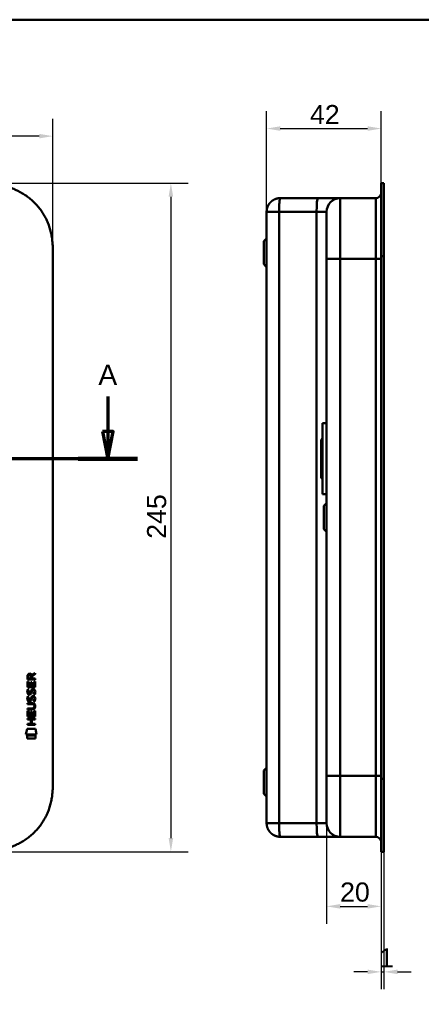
# Model space of a CAD drawing. Header units: millimetres. Extents: x 20 to 833, y 20 to 574.
# Tile 10 of 13: x 289 to 436, y 213 to 574. Entities that reach past the tile are written whole.
import ezdxf

# ---------------------------------------------------------------- set-up
doc = ezdxf.new("R2010")
doc.units = ezdxf.units.MM
doc.header["$LTSCALE"] = 2
for name, color, linetype, lineweight in [('Bemaßungen(DIN)', 7, 'Continuous', 25), ('Schnittansichtslinien(DIN)', 7, 'Continuous', 70), ('Sichtbare Kanten(DIN)', 7, 'Continuous', 50), ('Sichtbare tangentiale Kanten(DIN)', 7, 'Continuous', 50), ('Skizziergeometrie(DIN)', 7, 'Continuous', 50)]:
    doc.layers.add(name, color=color, linetype=linetype, lineweight=lineweight)
doc.styles.add('Aktuell-DINGroßer Text', font='arial.ttf')
doc.styles.add('STANDARD-DIN~0', font='arial.ttf')
doc.dimstyles.new('CAD-LAN', dxfattribs={"dimscale": 2, "dimtxt": 3.5, "dimasz": 2.5, "dimexe": 3.175, "dimexo": 0, "dimgap": 0.8, "dimtad": 1, "dimrnd": 1e-08, "dimtxsty": 'STANDARD-DIN~0', "dimcen": 0.09, "dimdle": 10, "dimclrd": 250, "dimclre": 250, "dimclrt": 250, "dimadec": 0, "dimazin": 2, "dimtfac": 1, "dimtmove": 0, "dimatfit": 3, "dimfxl": 1, "dimtolj": 1, "dimtzin": 0, "dimlwd": 25, "dimlwe": 25, "dimarcsym": 0})

# ---------------------------------------------------------------- blocks, each defined once
blk = doc.blocks.new('Ränder Standardrahmen')
at = {"layer": 'Skizziergeometrie(DIN)', "flags": 128}
blk.add_lwpolyline([(10, 10), (10, 287), (410, 287), (410, 10), (10, 10)], dxfattribs=at)
blk = doc.blocks.new('*D18')
at = {"layer": 'Bemaßungen(DIN)', "color": 250, "linetype": 'Continuous', "lineweight": 25, "true_color": 0x3f3f3f, "transparency": 16777216}
for p, q in [((379.53, 503.61), (379.53, 540.46)), ((421.56, 514.11), (421.56, 540.46)), ((384.53, 534.11), (416.56, 534.11))]:
    blk.add_line(p, q, dxfattribs=at)
at = {"layer": 'Bemaßungen(DIN)', "color": 250, "linetype": 'Continuous', "true_color": 0x3f3f3f, "transparency": 16777216}
for points in [[(384.53, 534.95), (384.53, 533.28), (379.53, 534.11)], [(416.56, 534.95), (416.56, 533.28), (421.56, 534.11)]]:
    blk.add_solid(points, dxfattribs=at)
at = {"layer": 'Defpoints', "color": 0, "linetype": 'Continuous', "transparency": 16777216}
for p in [(421.56, 534.11), (421.56, 514.11), (379.53, 503.61)]:
    blk.add_point(p, dxfattribs=at)
at = {"layer": 'Bemaßungen(DIN)', "color": 250, "linetype": 'Continuous', "lineweight": 25, "true_color": 0x3f3f3f, "transparency": 16777216, "insert": (395.43, 542.74), "char_height": 7, "attachment_point": 1, "style": 'STANDARD-DIN~0'}
blk.add_mtext('\\A1;42', dxfattribs=at)
blk = doc.blocks.new('*D19')
at = {"layer": 'Bemaßungen(DIN)', "color": 250, "linetype": 'Continuous', "lineweight": 25, "true_color": 0x3f3f3f, "transparency": 16777216}
for p, q in [((401.53, 279.61), (401.53, 242.76)), ((421.56, 269.11), (421.56, 242.76)), ((406.53, 249.11), (416.56, 249.11))]:
    blk.add_line(p, q, dxfattribs=at)
at = {"layer": 'Bemaßungen(DIN)', "color": 250, "linetype": 'Continuous', "true_color": 0x3f3f3f, "transparency": 16777216}
for points in [[(406.53, 249.95), (406.53, 248.28), (401.53, 249.11)], [(416.56, 249.95), (416.56, 248.28), (421.56, 249.11)]]:
    blk.add_solid(points, dxfattribs=at)
at = {"layer": 'Defpoints', "color": 0, "linetype": 'Continuous', "transparency": 16777216}
for p in [(401.53, 279.61), (421.56, 269.11), (421.56, 249.11)]:
    blk.add_point(p, dxfattribs=at)
at = {"layer": 'Bemaßungen(DIN)', "color": 250, "linetype": 'Continuous', "lineweight": 25, "true_color": 0x3f3f3f, "transparency": 16777216, "insert": (406.48, 257.86), "char_height": 7, "attachment_point": 1, "style": 'STANDARD-DIN~0'}
blk.add_mtext('\\A1;20', dxfattribs=at)
blk = doc.blocks.new('*D20')
at = {"layer": 'Bemaßungen(DIN)', "color": 250, "linetype": 'Continuous', "lineweight": 25, "true_color": 0x3f3f3f, "transparency": 16777216}
for p, q in [((421.56, 269.11), (421.56, 218.76)), ((422.53, 269.11), (422.53, 218.76)), ((416.56, 225.11), (411.56, 225.11)), ((421.56, 225.11), (422.53, 225.11)), ((427.53, 225.11), (432.53, 225.11))]:
    blk.add_line(p, q, dxfattribs=at)
at = {"layer": 'Bemaßungen(DIN)', "color": 250, "linetype": 'Continuous', "true_color": 0x3f3f3f, "transparency": 16777216}
for points in [[(416.56, 225.95), (416.56, 224.28), (421.56, 225.11)], [(427.53, 225.95), (427.53, 224.28), (422.53, 225.11)]]:
    blk.add_solid(points, dxfattribs=at)
at = {"layer": 'Defpoints', "color": 0, "linetype": 'Continuous', "transparency": 16777216}
for p in [(421.56, 269.11), (422.53, 269.11), (422.53, 225.11)]:
    blk.add_point(p, dxfattribs=at)
at = {"layer": 'Bemaßungen(DIN)', "color": 250, "linetype": 'Continuous', "lineweight": 25, "true_color": 0x3f3f3f, "transparency": 16777216, "insert": (420.76, 233.74), "char_height": 7, "attachment_point": 1, "style": 'STANDARD-DIN~0'}
blk.add_mtext('\\A1;1', dxfattribs=at)
blk = doc.blocks.new('*D21')
at = {"layer": 'Bemaßungen(DIN)', "color": 250, "linetype": 'Continuous', "lineweight": 25, "true_color": 0x3f3f3f, "transparency": 16777216}
for p, q in [((87.17, 487.33), (87.17, 537.68)), ((301.17, 487.33), (301.17, 537.68)), ((296.17, 531.33), (92.17, 531.33))]:
    blk.add_line(p, q, dxfattribs=at)
at = {"layer": 'Bemaßungen(DIN)', "color": 250, "linetype": 'Continuous', "true_color": 0x3f3f3f, "transparency": 16777216}
for points in [[(92.17, 532.16), (92.17, 530.5), (87.17, 531.33)], [(296.17, 532.16), (296.17, 530.5), (301.17, 531.33)]]:
    blk.add_solid(points, dxfattribs=at)
at = {"layer": 'Defpoints', "color": 0, "linetype": 'Continuous', "transparency": 16777216}
for p in [(87.17, 531.33), (87.17, 487.33), (301.17, 487.33)]:
    blk.add_point(p, dxfattribs=at)
at = {"layer": 'Bemaßungen(DIN)', "color": 250, "linetype": 'Continuous', "lineweight": 25, "true_color": 0x3f3f3f, "transparency": 16777216, "insert": (186.39, 539.96), "char_height": 7, "attachment_point": 1, "style": 'STANDARD-DIN~0'}
blk.add_mtext('\\A1;214', dxfattribs=at)
blk = doc.blocks.new('*D22')
at = {"layer": 'Bemaßungen(DIN)', "color": 250, "linetype": 'Continuous', "lineweight": 25, "true_color": 0x3f3f3f, "transparency": 16777216}
for p, q in [((273.13, 514.11), (350.77, 514.11)), ((344.42, 509.11), (344.42, 274.11)), ((273.69, 269.11), (350.77, 269.11))]:
    blk.add_line(p, q, dxfattribs=at)
at = {"layer": 'Bemaßungen(DIN)', "color": 250, "linetype": 'Continuous', "true_color": 0x3f3f3f, "transparency": 16777216}
for points in [[(343.59, 509.11), (345.26, 509.11), (344.42, 514.11)], [(343.59, 274.11), (345.26, 274.11), (344.42, 269.11)]]:
    blk.add_solid(points, dxfattribs=at)
at = {"layer": 'Defpoints', "color": 0, "linetype": 'Continuous', "transparency": 16777216}
for p in [(273.13, 514.11), (273.69, 269.11), (344.42, 269.11)]:
    blk.add_point(p, dxfattribs=at)
at = {"layer": 'Bemaßungen(DIN)', "color": 250, "linetype": 'Continuous', "lineweight": 25, "true_color": 0x3f3f3f, "transparency": 16777216, "insert": (335.68, 383.8), "char_height": 7, "attachment_point": 1, "rotation": 90, "style": 'STANDARD-DIN~0'}
blk.add_mtext('\\A1;245', dxfattribs=at)
blk = doc.blocks.new('2DTransSchnitt0')
at = {"layer": 'Schnittansichtslinien(DIN)', "linetype": 'Continuous'}
for p, q in [((28.95, 217.94), (28.95, 211.56)), ((160.65, 217.94), (160.65, 211.56)), ((27.95, 211.56), (28.95, 206.56)), ((29.95, 211.56), (27.95, 211.56)), ((28.95, 211.56), (28.95, 206.56)), ((28.95, 206.56), (29.95, 211.56)), ((159.65, 211.56), (160.65, 206.56)), ((161.65, 211.56), (159.65, 211.56)), ((160.65, 211.56), (160.65, 206.56)), ((160.65, 206.56), (161.65, 211.56)), ((166.08, 206.56), (23.51, 206.56))]:
    blk.add_line(p, q, dxfattribs=at)
at = {"layer": 'Schnittansichtslinien(DIN)', "linetype": 'Continuous', "lineweight": 140}
for p, q in [((34.38, 206.56), (23.51, 206.56)), ((166.08, 206.56), (155.22, 206.56))]:
    blk.add_line(p, q, dxfattribs=at)
at = {"layer": 'Schnittansichtslinien(DIN)', "linetype": 'Continuous', "flags": 128}
for points in [[(27.95, 211.56), (28.95, 206.56), (29.95, 211.56), (27.95, 211.56)], [(159.65, 211.56), (160.65, 206.56), (161.65, 211.56), (159.65, 211.56)]]:
    blk.add_lwpolyline(points, dxfattribs=at)
at = {"layer": 'Schnittansichtslinien(DIN)'}
for points in [[(27.95, 211.56), (28.95, 206.56), (29.95, 211.56), (27.95, 211.56)], [(159.65, 211.56), (160.65, 206.56), (161.65, 211.56), (159.65, 211.56)]]:
    blk.add_solid(points, dxfattribs=at)
at = {"layer": 'Schnittansichtslinien(DIN)', "char_height": 3.73, "attachment_point": 7, "style": 'Aktuell-DINGroßer Text'}
for insert in [(27.19, 220.06), (158.9, 220.06)]:
    blk.add_mtext('A', dxfattribs=dict(at, insert=insert))

msp = doc.modelspace()

# ---------------------------------------------------------------- linework, layer by layer
at = {"layer": 'Sichtbare Kanten(DIN)'}
for p, q in [((421.531, 487.33), (421.531, 513.114)), ((421.561, 513.114), (421.531, 513.114)), ((421.561, 487.33), (421.561, 514.114)), ((422.531, 514.114), (421.561, 514.114)), ((422.531, 514.114), (421.561, 514.114)), ((422.531, 514.114), (422.531, 514.114)), ((422.531, 514.114), (422.531, 487.33)), ((398.298, 508.614), (384.531, 508.614)), ((406.531, 508.614), (398.298, 508.614)), ((419.531, 508.614), (406.531, 508.614)), ((379.531, 503.614), (379.531, 279.614)), ((378.531, 492.864), (379.531, 493.864)), ((378.531, 484.364), (378.531, 492.864)), ((301.167, 487.33), (301.167, 295.899)), ((421.531, 295.899), (421.531, 487.33)), ((421.561, 295.899), (421.561, 487.33)), ((422.531, 487.33), (422.531, 295.899)), ((378.531, 484.364), (379.531, 483.364)), ((401.531, 486.33), (401.531, 296.899)), ((400.031, 426.114), (400.031, 400.114)), ((400.031, 426.114), (401.531, 426.114)), ((399.531, 420.114), (400.031, 420.614)), ((399.531, 420.114), (399.531, 406.114)), ((399.531, 406.114), (400.031, 405.614)), ((400.031, 400.114), (401.531, 400.114)), ((400.531, 395.864), (401.531, 396.864)), ((400.531, 387.364), (400.531, 395.864)), ((400.531, 387.364), (401.531, 386.364)), ((291.815, 332.178), (291.817, 333.491)), ((294.673, 332.176), (291.815, 332.178)), ((292.166, 333.448), (292.165, 332.559)), ((292.165, 332.559), (293.182, 332.559)), ((293.182, 332.559), (293.183, 333.447)), ((293.48, 333.808), (294.675, 334.598)), ((293.533, 333.409), (293.532, 332.558)), ((293.532, 332.558), (294.674, 332.557)), ((294.675, 334.164), (293.533, 333.409)), ((294.674, 332.557), (294.673, 332.176)), ((294.675, 334.598), (294.675, 334.164)), ((291.813, 329.448), (291.814, 331.452)), ((294.671, 329.446), (291.813, 329.448)), ((291.814, 331.452), (292.163, 331.452)), ((291.984, 328.674), (292.323, 328.574)), ((292.163, 331.452), (292.161, 329.825)), ((292.161, 329.825), (293.056, 329.824)), ((293.056, 329.824), (293.057, 331.271)), ((293.057, 331.271), (293.406, 331.27)), ((293.406, 331.27), (293.404, 329.824)), ((293.404, 329.824), (294.323, 329.823)), ((293.913, 328.371), (293.901, 328.371)), ((294.323, 329.823), (294.324, 331.47)), ((294.324, 331.47), (294.673, 331.47)), ((294.673, 331.47), (294.671, 329.446)), ((291.982, 326.127), (292.321, 326.027)), ((292.179, 324.796), (292.186, 324.779)), ((292.181, 327.342), (292.188, 327.325)), ((292.863, 324.698), (292.873, 324.715)), ((292.865, 327.245), (292.876, 327.261)), ((293.911, 325.824), (293.899, 325.824)), ((291.806, 321.663), (293.476, 321.661)), ((291.806, 321.285), (291.806, 321.663)), ((293.452, 321.284), (291.806, 321.285)), ((291.808, 323.597), (293.454, 323.596)), ((291.808, 323.22), (291.808, 323.597)), ((293.477, 323.219), (291.808, 323.22)), ((294.357, 322.434), (294.357, 322.444)), ((291.802, 317.54), (291.802, 317.917)), ((291.802, 317.917), (294.661, 317.914)), ((293.045, 317.539), (291.802, 317.54)), ((291.804, 318.71), (291.806, 320.714)), ((294.663, 318.708), (291.804, 318.71)), ((291.806, 320.714), (292.154, 320.714)), ((292.154, 320.714), (292.153, 319.087)), ((292.153, 319.087), (293.048, 319.086)), ((293.044, 315.981), (293.045, 317.539)), ((293.048, 319.086), (293.049, 320.533)), ((293.049, 320.533), (293.397, 320.533)), ((293.397, 320.533), (293.396, 319.086)), ((293.396, 319.086), (294.315, 319.085)), ((293.401, 317.538), (293.4, 315.981)), ((294.661, 317.537), (293.401, 317.538)), ((294.315, 319.085), (294.316, 320.732)), ((294.316, 320.732), (294.664, 320.732)), ((294.661, 317.914), (294.661, 317.537)), ((294.664, 320.732), (294.663, 318.708)), ((291.269, 312.028), (291.728, 314.161)), ((291.728, 314.161), (294.734, 314.158)), ((291.8, 315.605), (291.801, 315.982)), ((294.659, 315.603), (291.8, 315.605)), ((291.801, 315.982), (293.044, 315.981)), ((293.4, 315.981), (294.659, 315.98)), ((294.659, 315.98), (294.659, 315.603)), ((294.734, 314.158), (295.184, 312.025)), ((295.184, 312.025), (291.269, 312.028)), ((291.728, 310.6), (291.729, 311.742)), ((294.725, 310.598), (291.728, 310.6)), ((291.729, 311.742), (294.726, 311.74)), ((294.726, 311.74), (294.725, 310.598)), ((378.531, 298.864), (379.531, 299.864)), ((378.531, 290.364), (378.531, 298.864)), ((421.531, 270.114), (421.531, 295.899)), ((421.561, 269.114), (421.561, 295.899)), ((422.531, 295.899), (422.531, 269.114)), ((378.531, 290.364), (379.531, 289.364)), ((398.298, 274.614), (384.531, 274.614)), ((406.531, 274.614), (398.298, 274.614)), ((419.531, 274.614), (406.531, 274.614)), ((421.531, 270.114), (421.561, 270.114)), ((422.531, 269.114), (421.561, 269.114))]:
    msp.add_line(p, q, dxfattribs=at)
for centre, major_axis, ratio, start_param, end_param in [((293.344, 332.675), (0.976, -1.274), 0.5180415, 2.7627686, 3.7355131), ((291.951, 332.594), (-1.242, -1.64), 0.5994938, 2.7365723, 3.5673799), ((293.253, 326.684), (0.839, 1.642), 0.4591024, 5.9761877, 6.4975755), ((293.531, 328.153), (1.192, 3.54), 0.2215161, 2.8263053, 2.8854462), ((293.447, 330.453), (1.103, 3.296), 0.2312948, 2.8124619, 2.8734213), ((292.932, 325.598), (0.583, 1.012), 0.541605, 2.7569093, 3.2147406), ((292.926, 328.136), (0.574, 1.004), 0.5438409, 2.7534304, 3.2137241), ((292.806, 327.269), (0.098, 0.139), 0.3641716, 4.4844927, 4.7925708), ((293.253, 324.14), (0.838, 1.64), 0.4594521, 5.9760112, 6.497704), ((292.804, 324.723), (0.098, 0.139), 0.3641716, 4.4844927, 4.7925708), ((289.637, 325.966), (4.808, -4.323), 0.3742014, 5.888113, 6.6064523), ((289.633, 318.922), (4.814, 4.313), 0.3742661, 5.9599282, 6.6783921), ((270.924, 342.271), (23.266, -20.361), 0.1371339, 6.127502, 6.402435)]:
    msp.add_ellipse(centre, major_axis=major_axis, ratio=ratio, start_param=start_param, end_param=end_param, dxfattribs=at)
for points, knots in [([(301.167, 487.33), (301.167, 487.897), (301.167, 489.041), (301.131, 490.49), (301.048, 491.95), (300.938, 493.127), (300.729, 494.601), (300.501, 495.78), (300.13, 497.246), (299.762, 498.41), (299.21, 499.843), (298.694, 500.97), (297.955, 502.343), (297.29, 503.409), (296.371, 504.694), (295.568, 505.68), (294.483, 506.85), (293.555, 507.734), (292.327, 508.766), (291.293, 509.53), (289.946, 510.405), (288.828, 511.037), (287.391, 511.74), (286.213, 512.232), (284.714, 512.759), (283.498, 513.111), (281.966, 513.466), (280.734, 513.686), (279.194, 513.888), (277.965, 513.996), (276.438, 514.078), (274.921, 514.114), (273.723, 514.115), (273.128, 514.114)], [0.00000215, 0.00000215, 0.00000215, 0.00000215, 0.04166657, 0.08333314, 0.10416642, 0.14583299, 0.16666628, 0.20833285, 0.22916613, 0.2708327, 0.29166599, 0.33333256, 0.35416584, 0.39583241, 0.4166657, 0.45833227, 0.47916555, 0.52083212, 0.54166541, 0.58333198, 0.60416526, 0.64583183, 0.66666512, 0.70833169, 0.72916497, 0.77083154, 0.79166483, 0.8333314, 0.85416468, 0.89583125, 0.91666454, 0.95833111, 0.99999768, 0.99999768, 0.99999768, 0.99999768]), ([(401.531, 503.614), (401.531, 503.614), (401.531, 503.614), (401.531, 503.614), (401.531, 503.614), (401.531, 503.613), (401.531, 503.613), (401.531, 503.613), (401.531, 503.612), (401.531, 503.612), (401.531, 503.611), (401.531, 503.61), (401.531, 503.608), (401.531, 503.607), (401.531, 503.606), (401.531, 503.605), (401.531, 503.602), (401.531, 503.599), (401.531, 503.596), (401.531, 503.594), (401.531, 503.592), (401.531, 503.589), (401.531, 503.587), (401.531, 503.585), (401.531, 503.582), (401.531, 503.571), (401.531, 503.557), (401.531, 503.539), (401.531, 503.538), (401.531, 503.538), (401.531, 503.537), (401.531, 503.5), (401.531, 503.445), (401.531, 503.366), (401.531, 503.365), (401.531, 503.364), (401.531, 503.363), (401.531, 503.283), (401.531, 503.178), (401.531, 503.044), (401.531, 503.043), (401.531, 503.042), (401.531, 503.04), (401.531, 502.904), (401.531, 502.736), (401.531, 502.536), (401.531, 502.534), (401.531, 502.533), (401.531, 502.532), (401.531, 502.33), (401.531, 502.091), (401.531, 501.819), (401.531, 501.547), (401.531, 501.238), (401.531, 500.897), (401.531, 500.556), (401.531, 500.179), (401.531, 499.772), (401.531, 499.367), (401.531, 498.926), (401.531, 498.46), (401.531, 497.997), (401.531, 497.503), (401.531, 496.988), (401.531, 496.475), (401.531, 495.936), (401.531, 495.384), (401.531, 494.832), (401.531, 494.259), (401.531, 493.679), (401.531, 493.675), (401.531, 493.67), (401.531, 493.666), (401.531, 493.087), (401.531, 492.496), (401.531, 491.901), (401.531, 491.893), (401.531, 491.884), (401.531, 491.876), (401.531, 491.278), (401.531, 490.676), (401.531, 490.051), (401.531, 490.043), (401.531, 490.036), (401.531, 490.028), (401.531, 489.717), (401.531, 489.416), (401.531, 489.107), (401.531, 488.789), (401.531, 488.474), (401.531, 488.159), (401.531, 487.547), (401.531, 486.938), (401.531, 486.33)], [3.8795396, 3.8795396, 3.8795396, 3.8795396, 3.9500796, 3.9500796, 3.9500796, 3.9729083, 3.9729083, 3.9729083, 3.9957369, 3.9957369, 3.9957369, 4.0413942, 4.0413942, 4.0413942, 4.0642228, 4.0642228, 4.0642228, 4.1103649, 4.1103649, 4.1103649, 4.1334359, 4.1334359, 4.1334359, 4.1565069, 4.1565069, 4.1565069, 4.2466916, 4.2466916, 4.2466916, 4.2487909, 4.2487909, 4.2487909, 4.4301197, 4.4301197, 4.4301197, 4.4328324, 4.4328324, 4.4328324, 4.6153934, 4.6153934, 4.6153934, 4.6170091, 4.6170091, 4.6170091, 4.8015249, 4.8015249, 4.8015249, 4.802599, 4.802599, 4.802599, 4.9886467, 4.9886467, 4.9886467, 5.1742372, 5.1742372, 5.1742372, 5.3593337, 5.3593337, 5.3593337, 5.5439566, 5.5439566, 5.5439566, 5.7276859, 5.7276859, 5.7276859, 5.9107052, 5.9107052, 5.9107052, 6.0936617, 6.0936617, 6.0936617, 6.0950038, 6.0950038, 6.0950038, 6.2776503, 6.2776503, 6.2776503, 6.2802935, 6.2802935, 6.2802935, 6.4638632, 6.4638632, 6.4638632, 6.4660269, 6.4660269, 6.4660269, 6.5574768, 6.5574768, 6.5574768, 6.6515247, 6.6515247, 6.6515247, 6.8339614, 6.8339614, 6.8339614, 6.8339614]), ([(294.357, 322.444), (294.357, 322.49), (294.355, 322.537), (294.339, 322.672), (294.316, 322.76), (294.242, 322.911), (294.196, 322.972), (294.076, 323.078), (294.005, 323.118), (293.788, 323.201), (293.628, 323.219), (293.477, 323.219)], [0, 0, 0, 0, 0.01400423, 0.01400423, 0.0408947, 0.0408947, 0.06439039, 0.06439039, 0.08887549, 0.08887549, 0.13413559, 0.13413559, 0.13413559, 0.13413559]), ([(273.688, 269.114), (274.098, 269.115), (275.111, 269.119), (276.438, 269.151), (277.965, 269.232), (279.194, 269.34), (280.734, 269.543), (281.966, 269.762), (283.498, 270.118), (284.714, 270.469), (286.213, 270.996), (287.391, 271.488), (288.828, 272.192), (289.946, 272.824), (291.293, 273.698), (292.327, 274.463), (293.555, 275.495), (294.483, 276.379), (295.568, 277.549), (296.371, 278.534), (297.29, 279.819), (297.955, 280.886), (298.694, 282.259), (299.21, 283.386), (299.762, 284.819), (300.13, 285.983), (300.501, 287.449), (300.729, 288.628), (300.938, 290.102), (301.048, 291.278), (301.131, 292.739), (301.167, 294.188), (301.167, 295.331), (301.167, 295.899)], [0.01304212, 0.01304212, 0.01304212, 0.01304212, 0.04166717, 0.08333381, 0.10416714, 0.14583378, 0.1666671, 0.20833375, 0.22916707, 0.27083371, 0.29166704, 0.33333368, 0.354167, 0.39583365, 0.41666697, 0.45833362, 0.47916694, 0.52083358, 0.54166691, 0.58333355, 0.60416687, 0.64583352, 0.66666684, 0.70833349, 0.72916681, 0.77083345, 0.79166678, 0.83333342, 0.85416674, 0.89583339, 0.91666671, 0.95833335, 0.99999585, 0.99999585, 0.99999585, 0.99999585]), ([(401.531, 296.899), (401.531, 296.658), (401.531, 296.417), (401.531, 296.176), (401.531, 296.029), (401.531, 295.881), (401.531, 295.734), (401.531, 295.66), (401.531, 295.586), (401.531, 295.513), (401.531, 295.439), (401.531, 295.365), (401.531, 295.291), (401.531, 295.218), (401.531, 295.144), (401.531, 295.07), (401.531, 294.758), (401.531, 294.444), (401.531, 294.125), (401.531, 293.813), (401.531, 293.511), (401.531, 293.2), (401.531, 293.193), (401.531, 293.185), (401.531, 293.178), (401.531, 292.552), (401.531, 291.95), (401.531, 291.353), (401.531, 291.344), (401.531, 291.336), (401.531, 291.327), (401.531, 290.733), (401.531, 290.141), (401.531, 289.562), (401.531, 289.558), (401.531, 289.554), (401.531, 289.55), (401.531, 288.97), (401.531, 288.397), (401.531, 287.845), (401.531, 287.293), (401.531, 286.753), (401.531, 286.241), (401.531, 285.726), (401.531, 285.232), (401.531, 284.768), (401.531, 284.303), (401.531, 283.862), (401.531, 283.456), (401.531, 283.05), (401.531, 282.673), (401.531, 282.332), (401.531, 281.991), (401.531, 281.682), (401.531, 281.41), (401.531, 281.138), (401.531, 280.899), (401.531, 280.697), (401.531, 280.695), (401.531, 280.694), (401.531, 280.693), (401.531, 280.493), (401.531, 280.325), (401.531, 280.188), (401.531, 280.187), (401.531, 280.186), (401.531, 280.185), (401.531, 280.05), (401.531, 279.946), (401.531, 279.866), (401.531, 279.865), (401.531, 279.864), (401.531, 279.862), (401.531, 279.784), (401.531, 279.729), (401.531, 279.691), (401.531, 279.691), (401.531, 279.69), (401.531, 279.69), (401.531, 279.671), (401.531, 279.658), (401.531, 279.647), (401.531, 279.636), (401.531, 279.629), (401.531, 279.624), (401.531, 279.615), (401.531, 279.614), (401.531, 279.614)], [25.7770823, 25.7770823, 25.7770823, 25.7770823, 25.849294, 25.849294, 25.849294, 25.8935657, 25.8935657, 25.8935657, 25.9157016, 25.9157016, 25.9157016, 25.9378374, 25.9378374, 25.9378374, 25.9599655, 25.9599655, 25.9599655, 26.0535869, 26.0535869, 26.0535869, 26.1450369, 26.1450369, 26.1450369, 26.1472006, 26.1472006, 26.1472006, 26.3307735, 26.3307735, 26.3307735, 26.3334135, 26.3334135, 26.3334135, 26.51606, 26.51606, 26.51606, 26.517402, 26.517402, 26.517402, 26.7003585, 26.7003585, 26.7003585, 26.8833778, 26.8833778, 26.8833778, 27.0671072, 27.0671072, 27.0671072, 27.2517301, 27.2517301, 27.2517301, 27.4368267, 27.4368267, 27.4368267, 27.6224172, 27.6224172, 27.6224172, 27.808465, 27.808465, 27.808465, 27.8095391, 27.8095391, 27.8095391, 27.994055, 27.994055, 27.994055, 27.9956707, 27.9956707, 27.9956707, 28.1782318, 28.1782318, 28.1782318, 28.1809444, 28.1809444, 28.1809444, 28.3622733, 28.3622733, 28.3622733, 28.3643726, 28.3643726, 28.3643726, 28.4545574, 28.4545574, 28.4545574, 28.5472062, 28.5472062, 28.5472062, 28.7073524, 28.7073524, 28.7073524, 28.7073524])]:
    msp.add_open_spline(points, degree=3, knots=knots, dxfattribs=at)
for points, degree in [([(419.531, 508.614), (420.636, 508.614), (421.531, 509.509), (421.531, 510.614)], 3), ([(379.531, 503.614), (379.531, 503.718), (379.537, 503.924), (379.56, 504.229), (379.621, 504.626), (379.745, 505.106), (379.914, 505.566), (380.125, 506.004), (380.376, 506.417), (380.664, 506.802), (380.988, 507.158), (381.343, 507.481), (381.729, 507.77), (382.142, 508.021), (382.579, 508.232), (383.039, 508.401), (383.519, 508.525), (383.917, 508.586), (384.222, 508.609), (384.428, 508.614), (384.531, 508.614)], 5), ([(406.531, 508.614), (403.77, 508.614), (401.531, 506.376), (401.531, 503.614)], 3), ([(291.817, 333.491), (291.831, 333.933), (292.063, 334.395), (292.676, 334.395)], 3), ([(293.183, 333.447), (293.183, 333.72), (293.096, 334.045), (292.681, 334.046)], 3), ([(291.783, 327.998), (291.801, 328.137), (291.843, 328.344), (291.913, 328.517)], 3), ([(291.913, 328.517), (291.933, 328.566), (291.984, 328.674), (291.984, 328.674)], 3), ([(292.323, 328.574), (292.323, 328.574), (292.203, 328.247), (292.168, 328.109)], 3), ([(293.056, 327.78), (293.14, 328.148), (293.242, 328.359), (293.384, 328.526)], 3), ([(293.384, 328.526), (293.476, 328.637), (293.607, 328.709), (293.786, 328.733)], 3), ([(293.901, 328.371), (293.78, 328.371), (293.704, 328.338), (293.63, 328.253)], 3), ([(293.786, 328.733), (294.074, 328.771), (294.357, 328.671), (294.55, 328.355)], 3), ([(294.55, 328.355), (294.66, 328.174), (294.714, 327.955), (294.714, 327.685)], 3), ([(291.859, 324.649), (291.768, 324.89), (291.739, 325.123), (291.781, 325.451)], 3), ([(291.861, 327.196), (291.77, 327.436), (291.741, 327.67), (291.783, 327.998)], 3), ([(291.781, 325.451), (291.799, 325.59), (291.841, 325.797), (291.911, 325.97)], 3), ([(292.42, 326.735), (292.197, 326.768), (291.967, 326.913), (291.861, 327.196)], 3), ([(291.911, 325.97), (291.931, 326.02), (291.982, 326.127), (291.982, 326.127)], 3), ([(292.166, 325.563), (292.102, 325.31), (292.096, 325.086), (292.154, 324.87)], 3), ([(292.168, 328.109), (292.104, 327.857), (292.098, 327.632), (292.156, 327.416)], 3), ([(292.321, 326.027), (292.321, 326.027), (292.201, 325.7), (292.166, 325.563)], 3), ([(292.393, 327.112), (292.54, 327.052), (292.728, 327.088), (292.834, 327.203)], 3), ([(292.575, 326.722), (292.474, 326.723), (292.453, 326.73), (292.42, 326.735)], 3), ([(293.203, 327.087), (293.087, 326.877), (292.892, 326.718), (292.575, 326.722)], 3), ([(292.873, 324.715), (292.942, 324.825), (292.999, 324.988), (293.054, 325.233)], 3), ([(292.876, 327.261), (292.944, 327.371), (293.001, 327.535), (293.056, 327.78)], 3), ([(293.054, 325.233), (293.138, 325.601), (293.24, 325.812), (293.381, 325.98)], 3), ([(293.393, 325.083), (293.339, 324.843), (293.277, 324.678), (293.201, 324.54)], 3), ([(293.395, 327.629), (293.341, 327.389), (293.279, 327.224), (293.203, 327.087)], 3), ([(293.381, 325.98), (293.474, 326.09), (293.605, 326.162), (293.784, 326.186)], 3), ([(293.442, 325.281), (293.434, 325.251), (293.394, 325.085), (293.393, 325.083)], 3), ([(293.444, 327.828), (293.436, 327.798), (293.396, 327.632), (293.395, 327.629)], 3), ([(293.628, 325.706), (293.557, 325.618), (293.497, 325.48), (293.442, 325.281)], 3), ([(293.63, 328.253), (293.559, 328.164), (293.499, 328.026), (293.444, 327.828)], 3), ([(293.899, 325.824), (293.778, 325.824), (293.702, 325.792), (293.628, 325.706)], 3), ([(293.784, 326.186), (294.072, 326.225), (294.355, 326.125), (294.548, 325.808)], 3), ([(294.103, 324.242), (294.103, 324.242), (294.258, 324.496), (294.317, 324.78)], 3), ([(294.105, 326.788), (294.105, 326.788), (294.26, 327.042), (294.319, 327.327)], 3), ([(294.474, 326.701), (294.453, 326.706), (294.105, 326.788), (294.105, 326.788)], 3), ([(294.317, 324.78), (294.386, 325.113), (294.385, 325.389), (294.279, 325.587)], 3), ([(294.319, 327.327), (294.388, 327.66), (294.387, 327.936), (294.281, 328.133)], 3), ([(294.696, 324.873), (294.667, 324.542), (294.509, 324.212), (294.472, 324.155)], 3), ([(294.698, 327.42), (294.669, 327.089), (294.511, 326.759), (294.474, 326.701)], 3), ([(294.548, 325.808), (294.658, 325.627), (294.712, 325.408), (294.712, 325.139)], 3), ([(294.712, 325.139), (294.712, 325.054), (294.705, 324.968), (294.696, 324.873)], 3), ([(294.714, 327.685), (294.714, 327.6), (294.707, 327.515), (294.698, 327.42)], 3), ([(292.418, 324.188), (292.195, 324.221), (291.965, 324.367), (291.859, 324.649)], 3), ([(292.391, 324.566), (292.538, 324.506), (292.726, 324.542), (292.831, 324.656)], 3), ([(292.573, 324.176), (292.472, 324.177), (292.451, 324.183), (292.418, 324.188)], 3), ([(293.201, 324.54), (293.085, 324.33), (292.89, 324.171), (292.573, 324.176)], 3), ([(294.472, 324.155), (294.451, 324.16), (294.103, 324.242), (294.103, 324.242)], 3), ([(384.531, 274.614), (384.428, 274.614), (384.222, 274.62), (383.917, 274.643), (383.519, 274.704), (383.039, 274.828), (382.579, 274.997), (382.142, 275.208), (381.729, 275.459), (381.343, 275.747), (380.988, 276.071), (380.664, 276.426), (380.376, 276.812), (380.125, 277.225), (379.914, 277.663), (379.745, 278.123), (379.621, 278.602), (379.56, 279), (379.537, 279.305), (379.531, 279.511), (379.531, 279.614)], 5), ([(406.531, 274.614), (403.77, 274.614), (401.531, 276.853), (401.531, 279.614)], 3), ([(419.531, 274.614), (420.636, 274.614), (421.531, 273.719), (421.531, 272.614)], 3)]:
    msp.add_open_spline(points, degree=degree, dxfattribs=at)
at = {"layer": 'Sichtbare tangentiale Kanten(DIN)'}
for p, q in [((406.531, 508.614), (406.531, 486.33)), ((419.531, 486.33), (419.531, 508.614)), ((384.106, 503.614), (397.872, 503.614)), ((384.106, 279.614), (384.106, 503.614)), ((397.872, 503.614), (397.872, 279.614)), ((421.561, 487.33), (421.531, 487.33)), ((422.531, 487.33), (421.561, 487.33)), ((406.531, 486.33), (406.531, 296.899)), ((419.531, 486.33), (406.531, 486.33)), ((419.531, 486.33), (419.531, 486.33)), ((419.531, 296.899), (419.531, 486.33)), ((406.531, 296.899), (419.531, 296.899)), ((406.531, 296.899), (406.531, 274.614)), ((419.531, 274.614), (419.531, 296.899)), ((421.561, 295.899), (421.531, 295.899)), ((422.531, 295.899), (421.561, 295.899)), ((397.872, 279.614), (384.106, 279.614))]:
    msp.add_line(p, q, dxfattribs=at)
for points, degree in [([(384.531, 508.614), (384.522, 508.614), (384.505, 508.609), (384.479, 508.586), (384.445, 508.525), (384.404, 508.401), (384.365, 508.232), (384.328, 508.021), (384.293, 507.77), (384.26, 507.481), (384.23, 507.158), (384.202, 506.802), (384.177, 506.417), (384.156, 506.004), (384.138, 505.566), (384.124, 505.106), (384.113, 504.626), (384.108, 504.229), (384.106, 503.924), (384.106, 503.718), (384.106, 503.614)], 5), ([(398.298, 508.614), (398.062, 508.614), (397.872, 506.376), (397.872, 503.614)], 3), ([(384.106, 503.614), (384.009, 503.614), (383.816, 503.614), (383.531, 503.614), (383.162, 503.614), (382.718, 503.614), (382.294, 503.614), (381.892, 503.614), (381.515, 503.614), (381.164, 503.614), (380.841, 503.614), (380.548, 503.614), (380.288, 503.614), (380.062, 503.614), (379.873, 503.614), (379.722, 503.614), (379.611, 503.614), (379.557, 503.614), (379.536, 503.614), (379.531, 503.614), (379.531, 503.614)], 5), ([(397.872, 503.614), (399.941, 503.614), (401.531, 503.614), (401.531, 503.614)], 3), ([(406.531, 486.33), (403.77, 486.33), (401.531, 486.33), (401.531, 486.33)], 3), ([(419.531, 486.33), (420.636, 486.33), (421.531, 486.33), (421.531, 486.33)], 3), ([(406.531, 296.899), (403.77, 296.899), (401.531, 296.899), (401.531, 296.899)], 3), ([(419.531, 296.899), (420.636, 296.899), (421.531, 296.899), (421.531, 296.899)], 3), ([(379.531, 279.614), (379.531, 279.614), (379.536, 279.614), (379.557, 279.614), (379.611, 279.614), (379.722, 279.614), (379.873, 279.614), (380.062, 279.614), (380.288, 279.614), (380.548, 279.614), (380.841, 279.614), (381.164, 279.614), (381.515, 279.614), (381.892, 279.614), (382.294, 279.614), (382.718, 279.614), (383.162, 279.614), (383.531, 279.614), (383.816, 279.614), (384.009, 279.614), (384.106, 279.614)], 5), ([(384.106, 279.614), (384.106, 279.511), (384.106, 279.305), (384.108, 279), (384.113, 278.602), (384.124, 278.123), (384.138, 277.663), (384.156, 277.225), (384.177, 276.812), (384.202, 276.426), (384.23, 276.071), (384.26, 275.747), (384.293, 275.459), (384.328, 275.208), (384.365, 274.997), (384.404, 274.828), (384.445, 274.704), (384.479, 274.643), (384.505, 274.62), (384.522, 274.614), (384.531, 274.614)], 5), ([(398.298, 274.614), (398.062, 274.614), (397.872, 276.853), (397.872, 279.614)], 3), ([(401.531, 279.614), (401.531, 279.614), (399.941, 279.614), (397.872, 279.614)], 3)]:
    msp.add_open_spline(points, degree=degree, dxfattribs=at)

# ---------------------------------------------------------------- block references
at = {"xscale": 2, "yscale": 2, "zscale": 2}
msp.add_blockref('Ränder Standardrahmen', (0, 0), dxfattribs=at)
at = {"layer": 'Schnittansichtslinien(DIN)', "xscale": 2, "yscale": 2, "zscale": 2}
msp.add_blockref('2DTransSchnitt0', (0, 0), dxfattribs=at)

# ---------------------------------------------------------------- dimensions: what is measured, and where the dimension line sits
at = {"layer": 'Bemaßungen(DIN)', "color": 250, "linetype": 'Continuous', "lineweight": 25, "true_color": 0x3f3f3f}
for base, p1, p2, angle, override, picture, middle in [((421.561, 534.114), (379.531, 503.614), (421.561, 514.114), 180, {"dimgap": 0.8, "dimdec": 0, "dimtol": 0, "dimlim": 0, "dimtp": 0, "dimtm": 0, "dimtdec": 2, "dimtofl": 0, "dimatfit": 1}, '*D18', (400.546, 534.114)), ((344.425, 269.114), (273.128, 514.114), (273.688, 269.114), 90, {"dimgap": 0.8, "dimdec": 2, "dimtol": 0, "dimlim": 0, "dimtp": 0, "dimtm": 0, "dimtdec": 2, "dimtofl": 0, "dimatfit": 1}, '*D22', (344.425, 391.614)), ((421.561, 249.114), (401.531, 279.614), (421.561, 269.114), 180, {"dimgap": 0.8, "dimdec": 0, "dimtol": 0, "dimlim": 0, "dimtp": 0, "dimtm": 0, "dimtdec": 2, "dimtofl": 0, "dimatfit": 1}, '*D19', (411.546, 249.114)), ((422.531, 225.114), (421.561, 269.114), (422.531, 269.114), 180, {"dimgap": 0.8, "dimdec": 0, "dimtol": 0, "dimlim": 0, "dimtp": 0, "dimtm": 0, "dimtdec": 2, "dimtofl": 1, "dimatfit": 1}, '*D20', (422.046, 225.114))]:
    dim = msp.add_linear_dim(base=base, p1=p1, p2=p2, angle=angle, dimstyle='CAD-LAN', override=override, dxfattribs=at)
    dim.commit()
    dim.dimension.update_dxf_attribs({"geometry": picture, "text_midpoint": middle, "dimtype": 160})
dim = msp.add_linear_dim(base=(87.167, 531.33), p1=(301.167, 487.33), p2=(87.167, 487.33), dimstyle='CAD-LAN', override={"dimgap": 0.8, "dimdec": 2, "dimtol": 0, "dimlim": 0, "dimtp": 0, "dimtm": 0, "dimtdec": 2, "dimtofl": 0, "dimatfit": 1}, dxfattribs=at)
dim.commit()
dim.dimension.update_dxf_attribs({"geometry": '*D21', "text_midpoint": (194.167, 531.33), "dimtype": 160})

doc.saveas('drawing.dxf')
